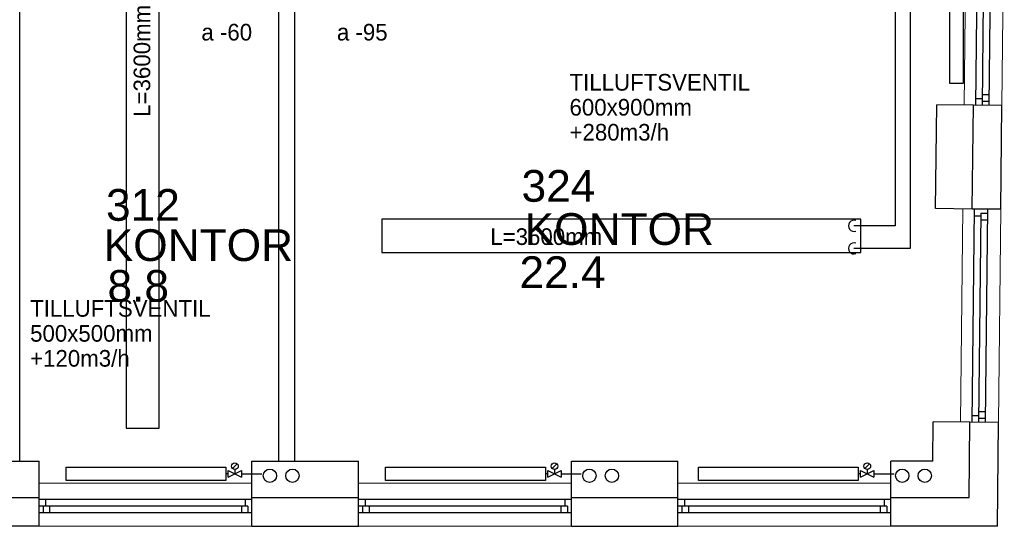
# Model space of a CAD drawing. Header units: millimetres. Extents: x 0 to 83130, y 0 to 57204.
# Tile 42 of 67: x 55836 to 63233, y 6294 to 10098. Entities that reach past the tile are written whole.
import ezdxf

# ---------------------------------------------------------------- set-up
doc = ezdxf.new("R2010")
doc.units = ezdxf.units.MM
doc.header["$LTSCALE"] = 100
doc.header["$MEASUREMENT"] = 0
doc.linetypes.add('V-KU', pattern=[2, 1, 1])
doc.linetypes.add('V-V', pattern=[2, 1, 1])
doc.layers.get('0').update_dxf_attribs({"linetype": 'CONTINUOUS'})
for name, color, linetype in [('20603A200D001$0$832 Rominfo', 7, 'CONTINUOUS'), ('20603A200D001$0$A12-HEL1', 251, 'CONTINUOUS'), ('20603A200D001$0$A12-HEL2', 251, 'CONTINUOUS'), ('20603A200D001$0$A12-HEL3', 251, 'CONTINUOUS'), ('20603A200D001$0$A12-HEL4', 251, 'CONTINUOUS'), ('20603A200D001$0$A23-HEL1', 251, 'CONTINUOUS'), ('20603A200D001$0$A24-HEL2', 251, 'CONTINUOUS'), ('V061-', 1, 'CONTINUOUS'), ('V071-', 1, 'CONTINUOUS'), ('V100-', 6, 'CONTINUOUS'), ('V110', 1, 'CONTINUOUS'), ('V110-', 6, 'CONTINUOUS'), ('V111', 1, 'CONTINUOUS'), ('xref', 7, 'CONTINUOUS')]:
    doc.layers.add(name, color=color, linetype=linetype)
doc.styles.add('20603A200D001$0$Arial', font='arial.ttf', dxfattribs={"height": 238.125})
doc.styles.add('FISO', font='fiso')

# ---------------------------------------------------------------- blocks, each defined once
blk = doc.blocks.new('VUN')
at = {"color": 0}
blk.add_circle((0, 0), 0.5, dxfattribs=at)
blk = doc.blocks.new('20603A200D001')
at = {"layer": '20603A200D001$0$A12-HEL1', "color": 7, "linetype": 'Continuous', "lineweight": 0}
for points in [[(78417.9, 8726.3), (78400.4, 7126.4)], [(78702.9, 8723.2), (78685.4, 7123.3)], [(78391.9, 6346.5), (78374.5, 4746.6)], [(78676.9, 6343.4), (78659.5, 4743.5)], [(71451, 4288.5), (73051, 4288.5)], [(73850.9, 4288.5), (75451, 4288.5)], [(76250.9, 4288.5), (77850.9, 4288.5)], [(73051, 3963.5), (71451, 3963.5)], [(75451, 3963.5), (73850.9, 3963.5)], [(77850.9, 3963.5), (76250.9, 3963.5)]]:
    blk.add_lwpolyline(points, dxfattribs=at)
at = {"layer": '20603A200D001$0$A12-HEL2', "color": 7, "linetype": 'Continuous', "lineweight": 0}
for points in [[(70651, 4453.5), (71451, 4453.5)], [(73051, 4453.5), (73850.9, 4453.5)], [(73051, 4178.5), (73051, 4453.5)], [(73850.9, 4178.5), (73850.9, 4453.5)], [(75451, 4453.5), (76250.9, 4453.5)], [(75451, 4178.5), (75451, 4453.5)], [(76250.9, 4178.5), (76250.9, 4453.5)]]:
    blk.add_lwpolyline(points, dxfattribs=at)
at = {"layer": '20603A200D001$0$A12-HEL3', "color": 7}
for points in [[(78186.9, 6348.7), (78195.4, 7128.7)], [(78470.4, 7125.7), (78195.4, 7128.7)], [(78461.9, 6345.7), (78186.9, 6348.7)], [(78166.3, 4453.5), (78169.5, 4748.8)], [(78444.5, 4745.8), (78169.5, 4748.8)], [(70651, 4453.5), (71451, 4453.5)], [(71451, 4178.5), (71451, 4453.5)], [(73051, 4453.5), (73850.9, 4453.5)], [(73051, 4178.5), (73051, 4453.5)], [(73850.9, 4178.5), (73850.9, 4453.5)], [(75451, 4453.5), (76250.9, 4453.5)], [(75451, 4178.5), (75451, 4453.5)], [(76250.9, 4178.5), (76250.9, 4453.5)], [(77850.9, 4178.5), (77850.9, 4453.5)], [(78166.3, 4453.5), (77850.9, 4453.5)]]:
    blk.add_lwpolyline(points, dxfattribs=at)
at = {"layer": '20603A200D001$0$A12-HEL4', "color": 7}
for points in [[(78461.9, 6345.7), (78470.4, 7125.7)], [(78685.4, 7123.3), (78470.4, 7125.7)], [(78676.9, 6343.4), (78685.4, 7123.3)], [(78676.9, 6343.4), (78461.9, 6345.7)], [(78438.3, 4178.5), (78444.5, 4745.8)], [(78659.5, 4743.5), (78444.5, 4745.8)], [(78651, 3963.5), (78659.5, 4743.5)], [(70651, 4178.5), (71451, 4178.5)], [(71451, 3963.5), (71451, 4178.5)], [(73051, 3963.5), (73051, 4178.5)], [(73051, 4178.5), (73850.9, 4178.5)], [(73850.9, 3963.5), (73850.9, 4178.5)], [(75451, 4178.5), (76250.9, 4178.5)], [(75451, 3963.5), (75451, 4178.5)], [(76250.9, 3963.5), (76250.9, 4178.5)], [(77850.9, 3963.5), (77850.9, 4178.5)], [(77850.9, 4178.5), (78438.3, 4178.5)], [(71451, 3963.5), (70651, 3963.5)], [(73051, 3963.5), (73850.9, 3963.5)], [(75451, 3963.5), (76250.9, 3963.5)], [(78651, 3963.5), (77850.9, 3963.5)]]:
    blk.add_lwpolyline(points, dxfattribs=at)
at = {"layer": '20603A200D001$0$A23-HEL1', "color": 7}
for points in [[(78502.9, 8725.4), (78485.4, 7125.5)], [(78552.5, 8694.9), (78535.4, 7124.9)], [(78602.9, 8724.3), (78585.4, 7124.4)], [(78486, 7175.5), (78536, 7174.9)], [(78536.3, 7204.9), (78586.3, 7204.4)], [(78535.7, 7154.9), (78585.8, 7154.4)], [(78476.9, 6345.5), (78459.5, 4745.6)], [(78476.4, 6295.5), (78526.4, 6295)], [(78526.6, 6315), (78509.5, 4745.1)], [(78526.6, 6315), (78576.6, 6314.4)], [(78576.9, 6344.4), (78559.5, 4744.5)], [(78526, 6265), (78576, 6264.5)], [(78510.3, 4825.1), (78560.3, 4824.5)], [(78460, 4795.6), (78510, 4795.1)], [(78509.8, 4775.1), (78559.8, 4774.5)], [(73051, 4163.5), (71451, 4163.5)], [(71500.9, 4163.5), (71500.9, 4113.5)], [(73000.9, 4163.5), (73000.9, 4113.5)], [(75451, 4163.5), (73850.9, 4163.5)], [(73901, 4163.5), (73901, 4113.5)], [(75401, 4163.5), (75401, 4113.5)], [(77850.9, 4163.5), (76250.9, 4163.5)], [(76301, 4163.5), (76301, 4113.5)], [(77801, 4163.5), (77801, 4113.5)], [(73021, 4113.5), (71451, 4113.5)], [(71481, 4113.5), (71481, 4063.5)], [(71530.9, 4113.5), (71530.9, 4063.5)], [(72971, 4113.5), (72971, 4063.5)], [(73021, 4113.5), (73021, 4063.5)], [(75420.9, 4113.5), (73850.9, 4113.5)], [(73881, 4113.5), (73881, 4063.5)], [(73931, 4113.5), (73931, 4063.5)], [(75371, 4113.5), (75371, 4063.5)], [(75420.9, 4113.5), (75420.9, 4063.5)], [(77820.9, 4113.5), (76250.9, 4113.5)], [(76280.9, 4113.5), (76280.9, 4063.5)], [(76331, 4113.5), (76331, 4063.5)], [(77771, 4113.5), (77771, 4063.5)], [(77820.9, 4113.5), (77820.9, 4063.5)], [(73051, 4063.5), (71451, 4063.5)], [(75451, 4063.5), (73850.9, 4063.5)], [(77850.9, 4063.5), (76250.9, 4063.5)]]:
    blk.add_lwpolyline(points, dxfattribs=at)
at = {"layer": '20603A200D001$0$A24-HEL2', "color": 7}
for points in [[(71305.8, 4453.5), (71305.8, 9297.7)], [(73253.5, 4453.5), (73253.5, 8855.2)], [(73373.5, 4453.5), (73373.5, 8855.2)]]:
    blk.add_lwpolyline(points, dxfattribs=at)
at = {"layer": '20603A200D001$0$832 Rominfo', "style": '20603A200D001$0$Arial'}
for s, p in [('324', (75075.9, 6400.3)), ('312', (71954.3, 6257.4)), ('KONTOR', (75098.8, 6076.4)), ('KONTOR', (71936.9, 5955.5)), ('22.4', (75060.7, 5752.6)), ('8.8', (71965.3, 5649.8))]:
    blk.add_text(s, height=238.12, dxfattribs=at).set_placement(p)

msp = doc.modelspace()

# ---------------------------------------------------------------- linework, layer by layer
at = {"layer": 'V100-', "color": 1}
for p, q in [((57435.84, 6728.08), (57471.19, 6763.44)), ((59835.84, 6728.08), (59871.19, 6763.44)), ((62186.36, 6728.08), (62221.72, 6763.44)), ((57403.52, 6663.9), (57503.52, 6713.9)), ((57403.52, 6713.9), (57503.52, 6663.9)), ((57403.52, 6663.9), (57403.52, 6713.9)), ((57453.52, 6720.76), (57453.52, 6688.9)), ((57503.52, 6713.9), (57503.52, 6663.9)), ((59803.52, 6663.9), (59903.52, 6713.9)), ((59803.52, 6713.9), (59903.52, 6663.9)), ((59803.52, 6663.9), (59803.52, 6713.9)), ((59853.52, 6720.76), (59853.52, 6688.9)), ((59903.52, 6713.9), (59903.52, 6663.9)), ((62154.04, 6663.9), (62254.04, 6713.9)), ((62154.04, 6713.9), (62254.04, 6663.9)), ((62154.04, 6663.9), (62154.04, 6713.9)), ((62204.04, 6720.76), (62204.04, 6688.9)), ((62254.04, 6713.9), (62254.04, 6663.9))]:
    msp.add_line(p, q, dxfattribs=at)
at = {"layer": 'V100-', "linetype": 'V-V'}
for p, q in [((57403.52, 6688.9), (57385.75, 6688.9)), ((57503.52, 6688.9), (57654.58, 6688.9)), ((59803.52, 6688.9), (59785.75, 6688.9)), ((59903.52, 6688.9), (60054.58, 6688.9)), ((62154.04, 6688.9), (62136.28, 6688.9)), ((62254.04, 6688.9), (62405.1, 6688.9))]:
    msp.add_line(p, q, dxfattribs=at)
at = {"layer": 'V100-', "color": 1}
for points in [[(62823.23, 10818.91), (62923.23, 10818.91), (62923.23, 9618.91), (62823.23, 9618.91)], [(57385.75, 6738.9), (57385.75, 6638.9), (56185.75, 6638.9), (56185.75, 6738.9)], [(59785.75, 6738.9), (59785.75, 6638.9), (58585.75, 6638.9), (58585.75, 6738.9)], [(62136.28, 6738.9), (62136.28, 6638.9), (60936.28, 6638.9), (60936.28, 6738.9)]]:
    msp.add_lwpolyline(points, close=True, dxfattribs=at)
for centre in [(57453.52, 6745.76), (59853.52, 6745.76), (62204.04, 6745.76)]:
    msp.add_circle(centre, 25, dxfattribs=at)
at = {"layer": 'V110'}
for points in [[(56635.36, 10632.03), (56635.36, 7032.03), (56885.36, 7032.03), (56885.36, 10632.03)], [(62155.71, 8598.95), (58555.71, 8598.95), (58555.71, 8348.95), (62155.71, 8348.95)]]:
    msp.add_lwpolyline(points, close=True, dxfattribs=at)
at = {"layer": 'V110-', "linetype": 'V-V'}
for p, q in [((62524.88, 11113.99), (62524.88, 8380.88)), ((62412.96, 11070.88), (62412.96, 8550.18))]:
    msp.add_line(p, q, dxfattribs=at)
at = {"layer": 'V110-', "linetype": 'V-KU'}
for p, q in [((62412.96, 8550.18), (62103.05, 8550.18)), ((62524.88, 8380.88), (62103.05, 8380.88))]:
    msp.add_line(p, q, dxfattribs=at)
at = {"layer": 'V110-', "color": 1}
for centre in [(62104.72, 8550.18), (62104.72, 8380.88)]:
    msp.add_arc(centre, 42.09, 70.974681, 289.025319, dxfattribs=at)

# ---------------------------------------------------------------- block references
at = {"layer": 'V100-', "color": 1, "xscale": 100, "yscale": 100, "zscale": 100, "rotation": 270}
for p in [(57716.11, 6673.86), (57885.41, 6673.86), (60116.11, 6673.86), (60285.41, 6673.86), (62466.64, 6673.86), (62635.94, 6673.86)]:
    msp.add_blockref('VUN', p, dxfattribs=at)
at = {"layer": 'xref'}
msp.add_blockref('20603A200D001', (-15469.5, 2330.58), dxfattribs=at)

# ---------------------------------------------------------------- texts
at = {"layer": 'V061-', "color": 1, "style": 'FISO'}
for s, p in [('TILLUFTSVENTIL', (59966.84, 9565.18)), ('600x900mm', (59966.84, 9377.68)), ('+280m3/h', (59966.84, 9190.18)), ('TILLUFTSVENTIL', (55914.65, 7867.59)), ('500x500mm', (55914.65, 7680.09)), ('+120m3/h', (55914.65, 7492.59))]:
    msp.add_text(s, height=125, dxfattribs=at).set_placement(p)
at = {"layer": 'V071-', "color": 1, "style": 'FISO'}
for s, p in [('a -60', (57201.28, 9941.41)), ('a -95', (58219.33, 9941.41))]:
    msp.add_text(s, height=125, dxfattribs=at).set_placement(p)
at = {"layer": 'V111', "color": 1, "style": 'FISO'}
msp.add_text('L=3600mm', height=125, rotation=90, dxfattribs=at).set_placement((56817.22, 9368.43))
msp.add_text('L=3600mm', height=125, dxfattribs=at).set_placement((59371.57, 8406.4))

doc.saveas('drawing.dxf')
